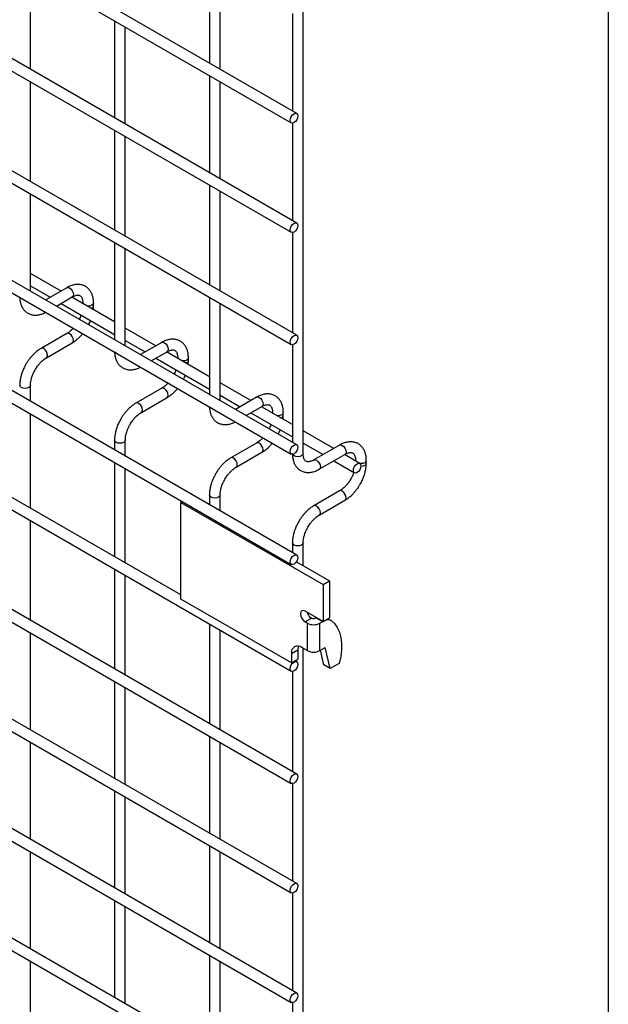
# Model space of a CAD drawing. Header units: inches. Extents: x 0.2 to 10.8, y 0.2 to 8.2.
# Tile 10 of 14: x 9.952 to 10.75, y 4.216 to 5.55. Entities that reach past the tile are written whole.
import ezdxf

# ---------------------------------------------------------------- set-up
doc = ezdxf.new("R2010")
doc.units = ezdxf.units.IN
doc.header["$MEASUREMENT"] = 0
doc.layers.add('TEXT', color=140, linetype='Continuous', lineweight=25)

msp = doc.modelspace()

# ---------------------------------------------------------------- linework, layer by layer
for p, q in [((10.3365, 4.96192), (10.3365, 6.77486)), ((10.32772, 5.42322), (9.30498, 6.01363)), ((9.29771, 6.00104), (10.32044, 5.41062)), ((10.32772, 5.27476), (9.30498, 5.86517)), ((9.29771, 5.85257), (10.32044, 5.26216)), ((9.29771, 5.7004), (10.32044, 5.10999)), ((10.32772, 5.12259), (9.30498, 5.713)), ((10.20946, 5.62316), (10.20946, 5.49149)), ((9.96687, 5.48307), (9.96687, 5.61474)), ((10.224, 5.48309), (10.224, 5.61476)), ((10.32772, 4.97412), (9.30498, 5.56454)), ((10.32195, 5.55875), (10.32195, 5.42655)), ((9.29771, 5.55194), (10.32044, 4.96153)), ((10.08089, 5.54892), (10.08089, 5.41725)), ((10.09544, 5.40885), (10.09544, 5.54052)), ((10.20946, 5.4747), (10.20946, 5.34303)), ((9.96687, 5.3309), (9.96687, 5.46628)), ((10.224, 5.33463), (10.224, 5.4663)), ((10.32772, 4.82459), (9.30498, 5.415)), ((10.32195, 5.41029), (10.32195, 5.27809)), ((9.29771, 5.40241), (10.32044, 4.81199)), ((10.08089, 5.40045), (10.08089, 5.26507)), ((10.09544, 5.25668), (10.09544, 5.39206)), ((9.96687, 5.18244), (9.96687, 5.3141)), ((10.20946, 5.32623), (10.20946, 5.19086)), ((10.224, 5.18246), (10.224, 5.31784)), ((10.32195, 5.26183), (10.32195, 5.12591)), ((9.29771, 5.25766), (10.32044, 4.66724)), ((10.08089, 5.24828), (10.08089, 5.11661)), ((10.09544, 5.10822), (10.09544, 5.23988)), ((10.00834, 5.18251), (9.96687, 5.20645)), ((10.17077, 4.77045), (9.45243, 5.18513)), ((9.96687, 5.18966), (9.9938, 5.17411)), ((10.01626, 5.18708), (9.98754, 5.1705)), ((10.00209, 5.16211), (10.02353, 5.17449)), ((10.08089, 5.14063), (10.02289, 5.17411)), ((10.03789, 5.16619), (10.03789, 5.16546)), ((10.03802, 5.16538), (10.03789, 5.16619)), ((10.05243, 5.16241), (10.05243, 5.16619)), ((10.20946, 5.17406), (10.20946, 5.04239)), ((10.00834, 5.16572), (10.08089, 5.12384)), ((10.224, 5.034), (10.224, 5.16566)), ((10.13691, 5.10829), (10.09544, 5.13224)), ((10.32772, 4.52767), (9.30498, 5.11808)), ((10.01626, 5.12495), (9.98135, 5.1048)), ((10.09544, 5.11544), (10.12236, 5.0999)), ((10.14482, 5.11286), (10.11611, 5.09628)), ((9.29771, 5.10548), (10.32044, 4.51507)), ((9.98863, 5.0922), (10.02353, 5.11235)), ((10.13065, 5.08789), (10.1521, 5.10027)), ((10.20946, 5.06641), (10.15146, 5.0999)), ((10.32195, 5.10965), (10.32195, 4.97745)), ((10.13691, 5.0915), (10.20946, 5.04962)), ((10.16645, 5.09198), (10.16645, 5.09124)), ((10.16659, 5.09116), (10.16645, 5.09197)), ((10.181, 5.08819), (10.181, 5.09198)), ((9.96687, 5.0329), (9.96687, 5.05452)), ((10.14482, 5.05073), (10.10992, 5.03058)), ((10.26547, 5.03407), (10.224, 5.05802)), ((10.11719, 5.01798), (10.1521, 5.03813)), ((10.224, 5.04122), (10.25093, 5.02568)), ((10.27339, 5.03864), (10.24467, 5.02207)), ((10.25922, 5.01367), (10.28066, 5.02605)), ((10.32195, 5.00147), (10.28002, 5.02568)), ((9.96687, 4.88815), (9.96687, 5.01611)), ((10.26547, 5.01728), (10.32195, 4.98468)), ((10.29502, 5.01776), (10.29502, 5.01702)), ((10.29515, 5.01694), (10.29502, 5.01775)), ((10.30956, 5.01397), (10.30956, 5.01776)), ((10.37797, 4.96913), (10.3365, 4.99307)), ((10.08089, 4.9803), (10.08089, 4.96708)), ((10.09544, 4.95868), (10.09544, 4.9803)), ((10.32772, 4.37921), (9.30498, 4.96962)), ((10.27339, 4.97651), (10.23848, 4.95636)), ((10.3365, 4.97628), (10.36342, 4.96074)), ((10.38588, 4.9737), (10.35098, 4.95355)), ((9.29771, 4.95702), (10.32044, 4.36661)), ((10.24576, 4.94377), (10.28066, 4.96392)), ((10.35825, 4.94096), (10.39316, 4.96111)), ((10.41328, 4.94875), (10.39251, 4.96074)), ((10.40751, 4.95282), (10.40751, 4.95208)), ((10.40765, 4.952), (10.40751, 4.95281)), ((10.42206, 4.94903), (10.42206, 4.95282)), ((10.08089, 4.95029), (10.08089, 4.82233)), ((10.09544, 4.81393), (10.09544, 4.94189)), ((10.37797, 4.95234), (10.406, 4.93615)), ((10.20946, 4.90608), (10.20946, 4.89286)), ((10.224, 4.88446), (10.224, 4.90608)), ((10.38588, 4.91157), (10.35098, 4.89142)), ((10.17282, 4.89721), (10.17077, 4.89602)), ((10.17077, 4.89602), (10.36361, 4.7847)), ((10.17077, 4.76501), (10.17077, 4.89602)), ((10.35825, 4.87882), (10.39316, 4.89897)), ((9.96687, 4.73598), (9.96687, 4.87136)), ((10.32195, 4.84114), (10.32195, 4.82792)), ((10.3365, 4.8103), (10.3365, 4.84114)), ((10.32772, 4.23074), (9.30498, 4.82115)), ((9.29771, 4.80856), (10.32044, 4.21815)), ((10.32734, 4.81558), (10.37223, 4.78967)), ((10.08089, 4.80553), (10.08089, 4.67016)), ((10.09544, 4.66176), (10.09544, 4.79714)), ((10.36361, 4.7847), (10.37223, 4.78967)), ((10.36361, 4.7847), (10.36361, 4.73459)), ((10.37223, 4.78967), (10.37223, 4.73956)), ((10.32061, 4.6785), (10.17077, 4.76501)), ((10.36361, 4.73459), (10.33919, 4.74869)), ((10.35487, 4.73964), (10.35453, 4.73946)), ((10.35453, 4.73946), (10.36316, 4.73448)), ((10.36361, 4.73459), (10.37223, 4.73956)), ((10.20946, 4.73132), (10.20946, 4.59594)), ((10.34806, 4.73897), (10.33919, 4.73385)), ((10.34201, 4.73221), (10.33919, 4.73385)), ((10.34201, 4.73221), (10.34201, 4.6951)), ((10.35924, 4.73221), (10.36316, 4.73448)), ((10.35924, 4.6951), (10.35924, 4.73221)), ((10.36316, 4.73448), (10.36349, 4.73466)), ((10.36994, 4.73824), (10.37434, 4.73571)), ((9.96687, 4.58752), (9.96687, 4.71918)), ((10.224, 4.58754), (10.224, 4.72292)), ((10.34201, 4.6951), (10.33462, 4.69936)), ((10.35924, 4.6951), (10.36638, 4.69922)), ((10.37312, 4.6706), (10.36638, 4.69922)), ((10.32061, 4.69127), (10.32922, 4.69625)), ((10.32061, 4.69127), (10.32061, 4.6785)), ((10.32922, 4.69625), (10.32922, 4.68348)), ((10.3365, 2.73499), (10.3365, 4.69828)), ((10.36451, 4.67557), (10.35983, 4.69544)), ((10.32772, 4.08228), (9.30498, 4.67269)), ((10.32061, 4.6785), (10.32922, 4.68348)), ((10.32772, 4.67984), (10.32532, 4.68122)), ((10.37312, 4.6706), (10.36451, 4.67557)), ((10.38534, 4.67765), (10.37312, 4.6706)), ((9.29771, 4.6601), (10.32044, 4.06968)), ((10.32195, 4.66691), (10.32195, 4.531)), ((10.08089, 4.65336), (10.08089, 4.52169)), ((10.09544, 4.5133), (10.09544, 4.64496)), ((10.20946, 4.57914), (10.20946, 4.44748)), ((9.96687, 4.43905), (9.96687, 4.57072)), ((10.224, 4.43908), (10.224, 4.57075)), ((10.32195, 4.51473), (10.32195, 4.38253)), ((10.08089, 4.5049), (10.08089, 4.37323)), ((10.09544, 4.36484), (10.09544, 4.4965)), ((9.96687, 4.29059), (9.96687, 4.42226)), ((10.20946, 4.43068), (10.20946, 4.29901)), ((10.224, 4.29062), (10.224, 4.42228)), ((10.32195, 4.36627), (10.32195, 4.23407)), ((10.08089, 4.35644), (10.08089, 4.22477)), ((10.09544, 4.21637), (10.09544, 4.34804)), ((9.96687, 4.14213), (9.96687, 4.2738)), ((10.20946, 4.28222), (10.20946, 4.15055)), ((10.224, 4.14215), (10.224, 4.27382)), ((10.32195, 4.21781), (10.32195, 4.08561))]:
    msp.add_line(p, q)
at = {"flags": 128}
for points in [[(10.32922, 5.41989), (10.32883, 5.41739), (10.32772, 5.41482), (10.32605, 5.41257), (10.32408, 5.41098), (10.32211, 5.4103), (10.32044, 5.41062), (10.31933, 5.41191), (10.31894, 5.41395), (10.31933, 5.41645), (10.32044, 5.41902), (10.32211, 5.42127), (10.32408, 5.42286), (10.32605, 5.42355), (10.32772, 5.42322), (10.32883, 5.42194), (10.32922, 5.41989)], [(10.32922, 5.27143), (10.32883, 5.26893), (10.32772, 5.26636), (10.32605, 5.26411), (10.32408, 5.26252), (10.32211, 5.26184), (10.32044, 5.26216), (10.31933, 5.26345), (10.31894, 5.26549), (10.31933, 5.26799), (10.32044, 5.27056), (10.32211, 5.27281), (10.32408, 5.2744), (10.32605, 5.27508), (10.32772, 5.27476), (10.32883, 5.27348), (10.32922, 5.27143)], [(10.01626, 5.18708), (10.01793, 5.18741), (10.0199, 5.18672)], [(10.0199, 5.18672), (10.02186, 5.18513), (10.02353, 5.18288), (10.02465, 5.18031), (10.02504, 5.17781), (10.02465, 5.17577), (10.02353, 5.17449), (10.02353, 5.17449)], [(9.95446, 5.17233), (9.95288, 5.17369), (9.95285, 5.17374)], [(9.9569, 5.1714), (9.95682, 5.17142), (9.95446, 5.17233)], [(10.05243, 5.16618), (10.05188, 5.16459), (10.0503, 5.16323), (10.04794, 5.16232), (10.04516, 5.162), (10.04374, 5.16208)], [(10.02353, 5.11235), (10.02353, 5.11235), (10.02465, 5.11364), (10.02504, 5.11568), (10.02465, 5.11818), (10.02353, 5.12075), (10.02186, 5.123), (10.0199, 5.12459), (10.01793, 5.12527), (10.01626, 5.12495)], [(10.14482, 5.11286), (10.14649, 5.11319), (10.14846, 5.1125)], [(10.32922, 5.11926), (10.32883, 5.11676), (10.32772, 5.11419), (10.32605, 5.11194), (10.32408, 5.11035), (10.32211, 5.10966), (10.32044, 5.10999), (10.31933, 5.11127), (10.31894, 5.11332), (10.31933, 5.11582), (10.32044, 5.11839), (10.32211, 5.12064), (10.32408, 5.12223), (10.32605, 5.12291), (10.32772, 5.12259), (10.32883, 5.1213), (10.32922, 5.11926)], [(9.98499, 5.10444), (9.98302, 5.10512), (9.98135, 5.1048), (9.98133, 5.10479)], [(9.98861, 5.0922), (9.98863, 5.0922), (9.98974, 5.09349), (9.99013, 5.09553), (9.98974, 5.09803), (9.98863, 5.1006), (9.98696, 5.10285), (9.98499, 5.10444)], [(10.08302, 5.09811), (10.08144, 5.09947), (10.08141, 5.09952)], [(10.14846, 5.1125), (10.15043, 5.11092), (10.1521, 5.10866), (10.15321, 5.10609), (10.1536, 5.1036), (10.15321, 5.10155), (10.1521, 5.10027), (10.1521, 5.10027)], [(10.08546, 5.09718), (10.08538, 5.0972), (10.08302, 5.09811)], [(10.181, 5.09196), (10.18044, 5.09037), (10.17887, 5.08901), (10.17651, 5.0881), (10.17372, 5.08778), (10.17231, 5.08786)], [(9.96687, 5.05454), (9.96687, 5.05452), (9.96632, 5.05292), (9.96474, 5.05155), (9.96238, 5.05064), (9.9596, 5.05032), (9.95682, 5.05064), (9.95446, 5.05155), (9.95288, 5.05292), (9.95233, 5.05452), (9.95233, 5.05455)], [(10.1521, 5.03813), (10.1521, 5.03814), (10.15321, 5.03942), (10.1536, 5.04146), (10.15321, 5.04396), (10.1521, 5.04653), (10.15043, 5.04878), (10.14846, 5.05037), (10.14649, 5.05106), (10.14482, 5.05073)], [(10.27339, 5.03864), (10.27506, 5.03897), (10.27703, 5.03828)], [(10.27703, 5.03828), (10.27899, 5.0367), (10.28066, 5.03445), (10.28178, 5.03188), (10.28217, 5.02938), (10.28178, 5.02733), (10.28066, 5.02605), (10.28066, 5.02605)], [(10.11356, 5.03022), (10.11159, 5.03091), (10.10992, 5.03058), (10.1099, 5.03057)], [(10.11718, 5.01798), (10.11719, 5.01798), (10.11831, 5.01927), (10.1187, 5.02131), (10.11831, 5.02381), (10.11719, 5.02638), (10.11552, 5.02863), (10.11356, 5.03022)], [(10.21159, 5.02389), (10.21001, 5.02525), (10.20998, 5.0253)], [(10.21403, 5.02296), (10.21395, 5.02298), (10.21159, 5.02389)], [(10.30956, 5.01774), (10.30901, 5.01615), (10.30743, 5.01479), (10.30507, 5.01388), (10.30229, 5.01356), (10.30087, 5.01364)], [(10.09544, 4.98032), (10.09544, 4.9803), (10.09488, 4.9787), (10.09331, 4.97733), (10.09095, 4.97642), (10.08816, 4.97611), (10.08538, 4.97642), (10.08302, 4.97733), (10.08144, 4.9787), (10.08089, 4.9803), (10.08089, 4.98033)], [(10.28066, 4.96392), (10.28066, 4.96392), (10.28178, 4.9652), (10.28217, 4.96725), (10.28178, 4.96974), (10.28066, 4.97231), (10.27899, 4.97456), (10.27703, 4.97615), (10.27506, 4.97684), (10.27339, 4.97651)], [(10.32922, 4.97079), (10.32883, 4.9683), (10.32772, 4.96573), (10.32605, 4.96347), (10.32408, 4.96189), (10.32211, 4.9612), (10.32044, 4.96153), (10.31933, 4.96281), (10.31894, 4.96486), (10.31933, 4.96736), (10.32044, 4.96993), (10.32211, 4.97218), (10.32408, 4.97376), (10.32605, 4.97445), (10.32772, 4.97412), (10.32883, 4.97284), (10.32922, 4.97079)], [(10.38588, 4.9737), (10.38755, 4.97403), (10.38952, 4.97334)], [(10.38952, 4.97334), (10.39149, 4.97175), (10.39316, 4.9695), (10.39427, 4.96693), (10.39466, 4.96444), (10.39427, 4.96239), (10.39316, 4.96111), (10.39316, 4.96111)], [(10.24212, 4.956), (10.24015, 4.95669), (10.23848, 4.95636), (10.23846, 4.95635)], [(10.24574, 4.94376), (10.24576, 4.94377), (10.24687, 4.94505), (10.24726, 4.9471), (10.24687, 4.94959), (10.24576, 4.95216), (10.24409, 4.95441), (10.24212, 4.956)], [(10.32408, 4.95895), (10.3225, 4.96031), (10.32206, 4.9612)], [(10.3365, 4.96192), (10.33594, 4.96031), (10.33437, 4.95895), (10.33201, 4.95804), (10.32922, 4.95772), (10.32644, 4.95804), (10.32408, 4.95895)], [(10.351, 4.95356), (10.35265, 4.95388), (10.35461, 4.95319)], [(10.35461, 4.95319), (10.35658, 4.9516), (10.35825, 4.94935), (10.35937, 4.94678), (10.35976, 4.94429), (10.35937, 4.94224), (10.35828, 4.94098)], [(10.42206, 4.9528), (10.4215, 4.95121), (10.41993, 4.94985), (10.41757, 4.94894), (10.41478, 4.94862), (10.41336, 4.9487)], [(10.41478, 4.94542), (10.41439, 4.94292), (10.41328, 4.94035), (10.41161, 4.9381), (10.40964, 4.93651), (10.40767, 4.93583), (10.406, 4.93615), (10.40489, 4.93744), (10.4045, 4.93948), (10.40489, 4.94198), (10.406, 4.94455), (10.40767, 4.9468), (10.40964, 4.94839), (10.41161, 4.94907), (10.41328, 4.94875), (10.41439, 4.94747), (10.41478, 4.94542)], [(10.42206, 4.94901), (10.4215, 4.94742), (10.41993, 4.94606), (10.41757, 4.94515), (10.41478, 4.94483), (10.41476, 4.94483)], [(10.224, 4.9061), (10.224, 4.90608), (10.22345, 4.90448), (10.22187, 4.90312), (10.21951, 4.90221), (10.21673, 4.90189), (10.21395, 4.90221), (10.21159, 4.90312), (10.21001, 4.90448), (10.20946, 4.90608), (10.20946, 4.90611)], [(10.39316, 4.89897), (10.39316, 4.89897), (10.39427, 4.90026), (10.39466, 4.9023), (10.39427, 4.9048), (10.39316, 4.90737), (10.39149, 4.90962), (10.38952, 4.91121), (10.38755, 4.9119), (10.38588, 4.91157)], [(10.35461, 4.89106), (10.35265, 4.89175), (10.35098, 4.89142), (10.35096, 4.89141)], [(10.35824, 4.87882), (10.35825, 4.87882), (10.35937, 4.88011), (10.35976, 4.88215), (10.35937, 4.88465), (10.35825, 4.88722), (10.35658, 4.88947), (10.35461, 4.89106)], [(10.3365, 4.84116), (10.3365, 4.84114), (10.33594, 4.83954), (10.33437, 4.83817), (10.33201, 4.83726), (10.32922, 4.83694), (10.32644, 4.83726), (10.32408, 4.83817), (10.3225, 4.83954), (10.32195, 4.84114), (10.32195, 4.84117)], [(10.32922, 4.82126), (10.32883, 4.81876), (10.32772, 4.81619), (10.32605, 4.81394), (10.32408, 4.81235), (10.32211, 4.81167), (10.32044, 4.81199), (10.31933, 4.81328), (10.31894, 4.81532), (10.31933, 4.81782), (10.32044, 4.82039), (10.32211, 4.82264), (10.32408, 4.82423), (10.32605, 4.82492), (10.32772, 4.82459), (10.32883, 4.82331), (10.32922, 4.82126)], [(10.33919, 4.74869), (10.33673, 4.74955), (10.33464, 4.74914), (10.33325, 4.74754), (10.33276, 4.74498), (10.33325, 4.74186), (10.33464, 4.73864), (10.33673, 4.73583), (10.33919, 4.73385)], [(10.37434, 4.73571), (10.37893, 4.73158), (10.3827, 4.72633), (10.38558, 4.72005), (10.3875, 4.71285), (10.38845, 4.70486), (10.3884, 4.69623), (10.38736, 4.6871), (10.38534, 4.67765)], [(10.33001, 4.70113), (10.32949, 4.69925), (10.32922, 4.69625)], [(10.32922, 4.67651), (10.32883, 4.67401), (10.32772, 4.67144), (10.32605, 4.66919), (10.32408, 4.6676), (10.32211, 4.66692), (10.32044, 4.66724), (10.31933, 4.66853), (10.31894, 4.67057), (10.31933, 4.67307), (10.32044, 4.67564), (10.32211, 4.67789), (10.32408, 4.67948), (10.32605, 4.68016), (10.32772, 4.67984), (10.32883, 4.67856), (10.32922, 4.67651)], [(10.32922, 4.52434), (10.32883, 4.52184), (10.32772, 4.51927), (10.32605, 4.51702), (10.32408, 4.51543), (10.32211, 4.51475), (10.32044, 4.51507), (10.31933, 4.51635), (10.31894, 4.5184), (10.31933, 4.5209), (10.32044, 4.52347), (10.32211, 4.52572), (10.32408, 4.52731), (10.32605, 4.52799), (10.32772, 4.52767), (10.32883, 4.52638), (10.32922, 4.52434)], [(10.32922, 4.37588), (10.32883, 4.37338), (10.32772, 4.37081), (10.32605, 4.36856), (10.32408, 4.36697), (10.32211, 4.36628), (10.32044, 4.36661), (10.31933, 4.36789), (10.31894, 4.36994), (10.31933, 4.37244), (10.32044, 4.37501), (10.32211, 4.37726), (10.32408, 4.37885), (10.32605, 4.37953), (10.32772, 4.3792), (10.32883, 4.37792), (10.32922, 4.37588)], [(10.32922, 4.22741), (10.32883, 4.22491), (10.32772, 4.22234), (10.32605, 4.22009), (10.32408, 4.21851), (10.32211, 4.21782), (10.32044, 4.21815), (10.31933, 4.21943), (10.31894, 4.22148), (10.31933, 4.22397), (10.32044, 4.22654), (10.32211, 4.22879), (10.32408, 4.23038), (10.32605, 4.23107), (10.32772, 4.23074), (10.32883, 4.22946), (10.32922, 4.22741)]]:
    msp.add_lwpolyline(points, dxfattribs=at)
for centre, radius, start, end in [((10.04803, 5.16325), 0.00448, 285.22686, 348.9837), ((10.1766, 5.08903), 0.00448, 285.22686, 348.9837), ((10.30516, 5.01481), 0.00448, 285.22686, 348.9837), ((10.35624, 4.75113), 0.015, 195.15455, 228.63963), ((10.3506, 4.74838), 0.00975, 254.89325, 293.76365), ((10.35063, 4.74884), 0.01872, 242.60967, 297.39033), ((10.36997, 4.72634), 0.01033, 65.02423, 117.66493), ((10.32915, 4.69266), 0.00865, 50.79671, 189.21404), ((10.35063, 4.71172), 0.01872, 242.60967, 297.39033)]:
    msp.add_arc(centre, radius, start, end)
for points, knots in [([(10.05237, 5.16617), (10.05237, 5.16725), (10.05237, 5.16992), (10.05171, 5.17396), (10.05043, 5.17825), (10.04845, 5.18218), (10.04576, 5.18564), (10.04233, 5.18849), (10.03811, 5.19057), (10.03343, 5.19157), (10.02853, 5.19151), (10.02371, 5.19048), (10.01959, 5.18895), (10.01715, 5.18751), (10.01627, 5.18699)], [0, 0, 0, 0, 0.0555917, 0.1385273, 0.2224467, 0.3069802, 0.3922177, 0.479262, 0.5705133, 0.6695129, 0.7607256, 0.8540506, 0.947574, 1, 1, 1, 1]), ([(9.95241, 5.17399), (9.95242, 5.17338), (9.95243, 5.17117), (9.95304, 5.16757), (9.95431, 5.16327), (9.95628, 5.15933), (9.95895, 5.15585), (9.96238, 5.15298), (9.96658, 5.15088), (9.97126, 5.14984), (9.97615, 5.14987), (9.98098, 5.15089), (9.98477, 5.15223), (9.98689, 5.15345), (9.98744, 5.15377)], [0, 0, 0, 0, 0.0328334, 0.1196291, 0.2074588, 0.2959349, 0.3851375, 0.4761899, 0.5715644, 0.6749426, 0.7703316, 0.8679615, 0.9658774, 1, 1, 1, 1]), ([(10.02353, 5.17446), (10.0243, 5.17488), (10.02597, 5.1758), (10.0283, 5.17659), (10.03046, 5.17699), (10.03227, 5.17694), (10.03378, 5.17652), (10.03496, 5.17576), (10.03611, 5.17435), (10.03706, 5.17237), (10.03767, 5.16968), (10.03795, 5.16755), (10.03788, 5.16626), (10.03787, 5.16619)], [0, 0, 0, 0, 0.0763405, 0.1646466, 0.2544891, 0.3484721, 0.4535719, 0.5896971, 0.6956808, 0.7966431, 0.8959258, 0.9942469, 1, 1, 1, 1]), ([(10.05208, 5.15726), (10.05224, 5.15849), (10.05245, 5.16024), (10.05239, 5.16189), (10.05237, 5.16238)], [0, 0, 0, 0, 0.702391, 1, 1, 1, 1]), ([(10.03553, 5.15002), (10.03533, 5.14946), (10.03478, 5.14787), (10.03396, 5.14591), (10.03325, 5.14456), (10.03307, 5.14422)], [0, 0, 0, 0, 0.29009035, 0.82036185, 1, 1, 1, 1]), ([(10.04564, 5.13696), (10.0462, 5.138), (10.04719, 5.13986), (10.04797, 5.14179), (10.04832, 5.14264)], [0, 0, 0, 0, 0.5583757, 1, 1, 1, 1]), ([(10.0249, 5.13214), (10.02479, 5.13202), (10.02387, 5.13094), (10.022, 5.12916), (10.01933, 5.12694), (10.01736, 5.12554), (10.01638, 5.12504), (10.01627, 5.12498)], [0, 0, 0, 0, 0.0394713, 0.3346516, 0.6442592, 0.9591801, 1, 1, 1, 1]), ([(10.02352, 5.11244), (10.02418, 5.1128), (10.02633, 5.11397), (10.02971, 5.11657), (10.03351, 5.12), (10.03614, 5.12277), (10.03744, 5.1244), (10.03771, 5.12474)], [0, 0, 0, 0, 0.1291236, 0.4188201, 0.6880764, 0.933929, 1, 1, 1, 1]), ([(10.18094, 5.09195), (10.18094, 5.09303), (10.18093, 5.09571), (10.18027, 5.09975), (10.17899, 5.10403), (10.17701, 5.10796), (10.17433, 5.11142), (10.17089, 5.11427), (10.16668, 5.11635), (10.16199, 5.11735), (10.1571, 5.11729), (10.15228, 5.11626), (10.14815, 5.11474), (10.14571, 5.11329), (10.14484, 5.11277)], [0, 0, 0, 0, 0.05559168, 0.13852726, 0.22244671, 0.30698016, 0.39221773, 0.47926196, 0.57051332, 0.66951294, 0.76072558, 0.85405056, 0.947574, 1, 1, 1, 1]), ([(9.98137, 5.10471), (9.98076, 5.10439), (9.97866, 5.10326), (9.97531, 5.10069), (9.97146, 5.09726), (9.96827, 5.09385), (9.96552, 5.09046), (9.96305, 5.08702), (9.96151, 5.08448), (9.96074, 5.08318)], [0, 0, 0, 0, 0.0760538, 0.2630206, 0.4373521, 0.5977863, 0.7196031, 0.8574438, 1, 1, 1, 1]), ([(10.08098, 5.09977), (10.08098, 5.09916), (10.08099, 5.09695), (10.08161, 5.09335), (10.08287, 5.08905), (10.08484, 5.08511), (10.08752, 5.08163), (10.09094, 5.07876), (10.09514, 5.07666), (10.09982, 5.07563), (10.10471, 5.07565), (10.10954, 5.07667), (10.11334, 5.07801), (10.11546, 5.07923), (10.116, 5.07955)], [0, 0, 0, 0, 0.0328334, 0.1196291, 0.2074588, 0.2959349, 0.3851375, 0.4761899, 0.5715644, 0.6749426, 0.7703316, 0.8679615, 0.9658774, 1, 1, 1, 1]), ([(10.15209, 5.10024), (10.15286, 5.10066), (10.15453, 5.10158), (10.15687, 5.10238), (10.15902, 5.10277), (10.16083, 5.10273), (10.16235, 5.1023), (10.16352, 5.10154), (10.16467, 5.10013), (10.16562, 5.09815), (10.16624, 5.09546), (10.16652, 5.09334), (10.16644, 5.09204), (10.16644, 5.09197)], [0, 0, 0, 0, 0.0763405, 0.1646466, 0.2544891, 0.3484721, 0.4535719, 0.5896971, 0.6956808, 0.7966431, 0.8959258, 0.9942469, 1, 1, 1, 1]), ([(9.97333, 5.07591), (9.97434, 5.07755), (9.97576, 5.07985), (9.97814, 5.08295), (9.98024, 5.08539), (9.98282, 5.08796), (9.98551, 5.09018), (9.98749, 5.0916), (9.98849, 5.09211), (9.98862, 5.09217)], [0, 0, 0, 0, 0.2331862, 0.328025, 0.4833317, 0.6413519, 0.8071191, 0.9757554, 1, 1, 1, 1]), ([(10.18065, 5.08304), (10.1808, 5.08427), (10.18102, 5.08602), (10.18096, 5.08767), (10.18094, 5.08817)], [0, 0, 0, 0, 0.702391, 1, 1, 1, 1]), ([(9.96074, 5.08318), (9.95962, 5.08112), (9.95805, 5.07822), (9.95619, 5.07378), (9.95482, 5.06997), (9.95357, 5.06544), (9.95272, 5.06078), (9.9523, 5.0571), (9.95237, 5.05506), (9.95239, 5.05455)], [0, 0, 0, 0, 0.2211397, 0.3113024, 0.4598978, 0.6125922, 0.7749994, 0.9430444, 1, 1, 1, 1]), ([(9.96689, 5.05454), (9.96692, 5.0556), (9.96697, 5.05782), (9.96762, 5.06159), (9.96859, 5.06524), (9.96979, 5.06862), (9.97126, 5.0721), (9.97257, 5.0745), (9.97333, 5.07591)], [0, 0, 0, 0, 0.16932297, 0.3523726, 0.53405192, 0.66757632, 0.80563513, 1, 1, 1, 1]), ([(10.1641, 5.0758), (10.1639, 5.07524), (10.16335, 5.07365), (10.16253, 5.07169), (10.16181, 5.07034), (10.16163, 5.07)], [0, 0, 0, 0, 0.29009035, 0.82036185, 1, 1, 1, 1]), ([(10.1742, 5.06274), (10.17476, 5.06378), (10.17576, 5.06564), (10.17654, 5.06757), (10.17688, 5.06842)], [0, 0, 0, 0, 0.5583757, 1, 1, 1, 1]), ([(10.15346, 5.05792), (10.15336, 5.0578), (10.15244, 5.05673), (10.15056, 5.05494), (10.14789, 5.05272), (10.14593, 5.05132), (10.14495, 5.05082), (10.14483, 5.05076)], [0, 0, 0, 0, 0.03947125, 0.33465161, 0.64425924, 0.95918011, 1, 1, 1, 1]), ([(10.15208, 5.03823), (10.15275, 5.03858), (10.15489, 5.03975), (10.15828, 5.04235), (10.16208, 5.04579), (10.1647, 5.04855), (10.166, 5.05018), (10.16628, 5.05052)], [0, 0, 0, 0, 0.1291236, 0.4188201, 0.6880764, 0.933929, 1, 1, 1, 1]), ([(10.3095, 5.01773), (10.3095, 5.01881), (10.3095, 5.02149), (10.30884, 5.02553), (10.30756, 5.02981), (10.30558, 5.03374), (10.30289, 5.0372), (10.29946, 5.04005), (10.29524, 5.04213), (10.29056, 5.04313), (10.28566, 5.04307), (10.28084, 5.04204), (10.27672, 5.04052), (10.27428, 5.03907), (10.2734, 5.03855)], [0, 0, 0, 0, 0.0555917, 0.1385273, 0.2224467, 0.3069802, 0.3922177, 0.479262, 0.5705133, 0.6695129, 0.7607256, 0.8540506, 0.947574, 1, 1, 1, 1]), ([(10.10993, 5.03049), (10.10932, 5.03017), (10.10723, 5.02904), (10.10387, 5.02647), (10.10002, 5.02304), (10.09684, 5.01963), (10.09409, 5.01624), (10.09161, 5.0128), (10.09008, 5.01026), (10.0893, 5.00896)], [0, 0, 0, 0, 0.0760538, 0.2630206, 0.4373521, 0.5977863, 0.7196031, 0.8574438, 1, 1, 1, 1]), ([(10.20954, 5.02555), (10.20955, 5.02494), (10.20956, 5.02273), (10.21017, 5.01913), (10.21144, 5.01483), (10.21341, 5.01089), (10.21608, 5.00741), (10.21951, 5.00454), (10.22371, 5.00244), (10.22839, 5.00141), (10.23328, 5.00143), (10.23811, 5.00245), (10.2419, 5.00379), (10.24402, 5.00501), (10.24457, 5.00533)], [0, 0, 0, 0, 0.0328334, 0.1196291, 0.2074588, 0.2959349, 0.3851375, 0.4761899, 0.5715644, 0.6749426, 0.7703316, 0.8679615, 0.9658774, 1, 1, 1, 1]), ([(10.28066, 5.02602), (10.28143, 5.02645), (10.2831, 5.02736), (10.28543, 5.02816), (10.28759, 5.02855), (10.2894, 5.02851), (10.29091, 5.02808), (10.29209, 5.02732), (10.29324, 5.02591), (10.29419, 5.02394), (10.2948, 5.02125), (10.29508, 5.01912), (10.29501, 5.01782), (10.295, 5.01775)], [0, 0, 0, 0, 0.0763405, 0.1646466, 0.2544891, 0.3484721, 0.4535719, 0.5896971, 0.6956808, 0.7966431, 0.8959258, 0.9942469, 1, 1, 1, 1]), ([(10.0893, 5.00896), (10.08818, 5.0069), (10.08661, 5.004), (10.08475, 4.99956), (10.08338, 4.99575), (10.08213, 4.99122), (10.08128, 4.98657), (10.08087, 4.98288), (10.08093, 4.98084), (10.08095, 4.98033)], [0, 0, 0, 0, 0.2211397, 0.3113024, 0.4598978, 0.6125922, 0.7749994, 0.9430444, 1, 1, 1, 1]), ([(10.1019, 5.00169), (10.10291, 5.00333), (10.10433, 5.00563), (10.1067, 5.00873), (10.1088, 5.01117), (10.11138, 5.01374), (10.11407, 5.01596), (10.11606, 5.01738), (10.11706, 5.01789), (10.11718, 5.01795)], [0, 0, 0, 0, 0.2331862, 0.328025, 0.4833317, 0.6413519, 0.8071191, 0.9757554, 1, 1, 1, 1]), ([(10.30921, 5.00883), (10.30937, 5.01005), (10.30958, 5.0118), (10.30952, 5.01345), (10.3095, 5.01395)], [0, 0, 0, 0, 0.702391, 1, 1, 1, 1]), ([(10.09546, 4.98032), (10.09548, 4.98138), (10.09554, 4.9836), (10.09618, 4.98737), (10.09715, 4.99102), (10.09835, 4.9944), (10.09982, 4.99788), (10.10113, 5.00028), (10.1019, 5.00169)], [0, 0, 0, 0, 0.169323, 0.3523726, 0.5340519, 0.6675763, 0.8056351, 1, 1, 1, 1]), ([(10.29266, 5.00158), (10.29246, 5.00102), (10.29191, 4.99943), (10.29109, 4.99747), (10.29038, 4.99612), (10.2902, 4.99578)], [0, 0, 0, 0, 0.2900903, 0.8203618, 1, 1, 1, 1]), ([(10.30277, 4.98853), (10.30333, 4.98956), (10.30432, 4.99142), (10.3051, 4.99335), (10.30545, 4.9942)], [0, 0, 0, 0, 0.5583757, 1, 1, 1, 1]), ([(10.28203, 4.9837), (10.28192, 4.98358), (10.281, 4.98251), (10.27913, 4.98072), (10.27646, 4.9785), (10.27449, 4.9771), (10.27351, 4.9766), (10.2734, 4.97654)], [0, 0, 0, 0, 0.0394713, 0.3346516, 0.6442592, 0.9591801, 1, 1, 1, 1]), ([(10.28065, 4.96401), (10.28131, 4.96437), (10.28346, 4.96553), (10.28684, 4.96813), (10.29064, 4.97157), (10.29327, 4.97433), (10.29457, 4.97596), (10.29484, 4.97631)], [0, 0, 0, 0, 0.1291236, 0.4188201, 0.6880764, 0.933929, 1, 1, 1, 1]), ([(10.422, 4.95279), (10.42199, 4.95387), (10.42199, 4.95655), (10.42133, 4.96059), (10.42005, 4.96487), (10.41807, 4.9688), (10.41539, 4.97226), (10.41195, 4.97511), (10.40774, 4.97719), (10.40305, 4.97819), (10.39816, 4.97813), (10.39334, 4.9771), (10.38921, 4.97558), (10.38677, 4.97413), (10.3859, 4.97361)], [0, 0, 0, 0, 0.0555917, 0.1385273, 0.2224467, 0.3069802, 0.3922177, 0.479262, 0.5705133, 0.6695129, 0.7607256, 0.8540506, 0.947574, 1, 1, 1, 1]), ([(10.2385, 4.95627), (10.23789, 4.95595), (10.23579, 4.95482), (10.23244, 4.95226), (10.22859, 4.94882), (10.2254, 4.94541), (10.22265, 4.94202), (10.22018, 4.93858), (10.21864, 4.93604), (10.21787, 4.93474)], [0, 0, 0, 0, 0.0760538, 0.2630206, 0.4373521, 0.5977863, 0.7196031, 0.8574438, 1, 1, 1, 1]), ([(10.32201, 4.96194), (10.32201, 4.96089), (10.32201, 4.95822), (10.32266, 4.95419), (10.32393, 4.94989), (10.3259, 4.94595), (10.32858, 4.94247), (10.332, 4.9396), (10.3362, 4.9375), (10.34088, 4.93646), (10.34577, 4.93649), (10.3506, 4.9375), (10.3548, 4.93902), (10.3573, 4.94049), (10.35824, 4.94104)], [0, 0, 0, 0, 0.05439948, 0.13717268, 0.22093188, 0.30530765, 0.39037613, 0.47720869, 0.56816306, 0.66675023, 0.75771845, 0.85082369, 0.94420169, 1, 1, 1, 1]), ([(10.35099, 4.95358), (10.35022, 4.95316), (10.34855, 4.95224), (10.34622, 4.95144), (10.34404, 4.95103), (10.34221, 4.95107), (10.34068, 4.95149), (10.33948, 4.95225), (10.33833, 4.95364), (10.33736, 4.95561), (10.33673, 4.95828), (10.33643, 4.96046), (10.33651, 4.96181), (10.33652, 4.96193)], [0, 0, 0, 0, 0.0749982, 0.1631233, 0.2527518, 0.3464171, 0.4509056, 0.5853878, 0.6918801, 0.7927636, 0.8918925, 0.9900701, 1, 1, 1, 1]), ([(10.39315, 4.96108), (10.39392, 4.9615), (10.39559, 4.96242), (10.39793, 4.96322), (10.40008, 4.96361), (10.40189, 4.96357), (10.40341, 4.96314), (10.40458, 4.96238), (10.40573, 4.96097), (10.40668, 4.95899), (10.40729, 4.9563), (10.40758, 4.95418), (10.4075, 4.95288), (10.4075, 4.95281)], [0, 0, 0, 0, 0.0763405, 0.1646466, 0.2544891, 0.3484721, 0.4535719, 0.5896971, 0.6956808, 0.7966431, 0.8959258, 0.9942469, 1, 1, 1, 1]), ([(10.23046, 4.92747), (10.23147, 4.92911), (10.23289, 4.93141), (10.23527, 4.93451), (10.23737, 4.93695), (10.23995, 4.93952), (10.24264, 4.94174), (10.24462, 4.94316), (10.24562, 4.94367), (10.24575, 4.94373)], [0, 0, 0, 0, 0.2331862, 0.328025, 0.4833317, 0.6413519, 0.8071191, 0.9757554, 1, 1, 1, 1]), ([(10.41368, 4.9205), (10.4148, 4.92255), (10.41636, 4.92545), (10.41822, 4.92988), (10.41958, 4.93368), (10.42083, 4.9382), (10.42167, 4.94285), (10.42208, 4.9465), (10.42201, 4.94851), (10.422, 4.94901)], [0, 0, 0, 0, 0.22165607, 0.31203094, 0.4609726, 0.61401772, 0.77679618, 0.94522531, 1, 1, 1, 1]), ([(10.21787, 4.93474), (10.21675, 4.93268), (10.21518, 4.92978), (10.21332, 4.92534), (10.21195, 4.92153), (10.2107, 4.917), (10.20985, 4.91235), (10.20943, 4.90866), (10.2095, 4.90662), (10.20952, 4.90611)], [0, 0, 0, 0, 0.2211397, 0.3113024, 0.4598978, 0.6125922, 0.7749994, 0.9430444, 1, 1, 1, 1]), ([(10.22402, 4.9061), (10.22405, 4.90716), (10.2241, 4.90938), (10.22475, 4.91315), (10.22572, 4.9168), (10.22692, 4.92018), (10.22839, 4.92366), (10.2297, 4.92607), (10.23046, 4.92747)], [0, 0, 0, 0, 0.169323, 0.3523726, 0.5340519, 0.6675763, 0.8056351, 1, 1, 1, 1]), ([(10.40109, 4.92777), (10.40008, 4.92614), (10.39866, 4.92384), (10.3963, 4.92076), (10.3942, 4.91832), (10.39163, 4.91576), (10.38895, 4.91356), (10.38699, 4.91216), (10.38601, 4.91166), (10.38589, 4.9116)], [0, 0, 0, 0, 0.23379341, 0.32887822, 0.48457431, 0.64296992, 0.8091073, 0.97809579, 1, 1, 1, 1]), ([(10.40515, 4.93664), (10.40496, 4.93608), (10.40441, 4.93449), (10.40311, 4.93149), (10.40182, 4.92913), (10.40109, 4.92777)], [0, 0, 0, 0, 0.1884906, 0.5330424, 1, 1, 1, 1]), ([(10.39314, 4.89907), (10.3938, 4.89942), (10.39595, 4.90059), (10.39934, 4.90319), (10.40314, 4.90661), (10.40629, 4.91001), (10.40903, 4.9134), (10.41146, 4.91679), (10.41295, 4.91928), (10.41368, 4.9205)], [0, 0, 0, 0, 0.0833195, 0.2702518, 0.4439946, 0.6026358, 0.7251839, 0.8649611, 1, 1, 1, 1]), ([(10.35099, 4.89133), (10.35038, 4.89101), (10.34828, 4.88988), (10.34493, 4.88731), (10.34108, 4.88388), (10.3379, 4.88047), (10.33515, 4.87708), (10.33267, 4.87364), (10.33114, 4.8711), (10.33036, 4.8698)], [0, 0, 0, 0, 0.0760538, 0.2630206, 0.4373521, 0.5977863, 0.7196031, 0.8574438, 1, 1, 1, 1]), ([(10.34296, 4.86253), (10.34397, 4.86417), (10.34539, 4.86647), (10.34776, 4.86957), (10.34986, 4.87201), (10.35244, 4.87458), (10.35513, 4.8768), (10.35712, 4.87822), (10.35811, 4.87873), (10.35824, 4.87879)], [0, 0, 0, 0, 0.2331862, 0.328025, 0.4833317, 0.6413519, 0.8071191, 0.9757554, 1, 1, 1, 1]), ([(10.33036, 4.8698), (10.32924, 4.86774), (10.32767, 4.86484), (10.32581, 4.8604), (10.32444, 4.85659), (10.32319, 4.85206), (10.32234, 4.84741), (10.32193, 4.84372), (10.32199, 4.84168), (10.32201, 4.84117)], [0, 0, 0, 0, 0.2211397, 0.3113024, 0.4598978, 0.6125922, 0.7749994, 0.9430444, 1, 1, 1, 1]), ([(10.33652, 4.84116), (10.33654, 4.84222), (10.3366, 4.84444), (10.33724, 4.84821), (10.33821, 4.85186), (10.33941, 4.85524), (10.34088, 4.85872), (10.34219, 4.86112), (10.34296, 4.86253)], [0, 0, 0, 0, 0.169323, 0.3523726, 0.5340519, 0.6675763, 0.8056351, 1, 1, 1, 1])]:
    msp.add_open_spline(points, degree=3, knots=knots)
msp.add_open_spline([(10.34632, 4.73987), (10.34682, 4.73945), (10.34741, 4.73915), (10.34806, 4.73897)], degree=3)
at = {"layer": 'TEXT'}
msp.add_line((10.75, 8.25), (10.75, 0.25), dxfattribs=at)

doc.saveas('drawing.dxf')
